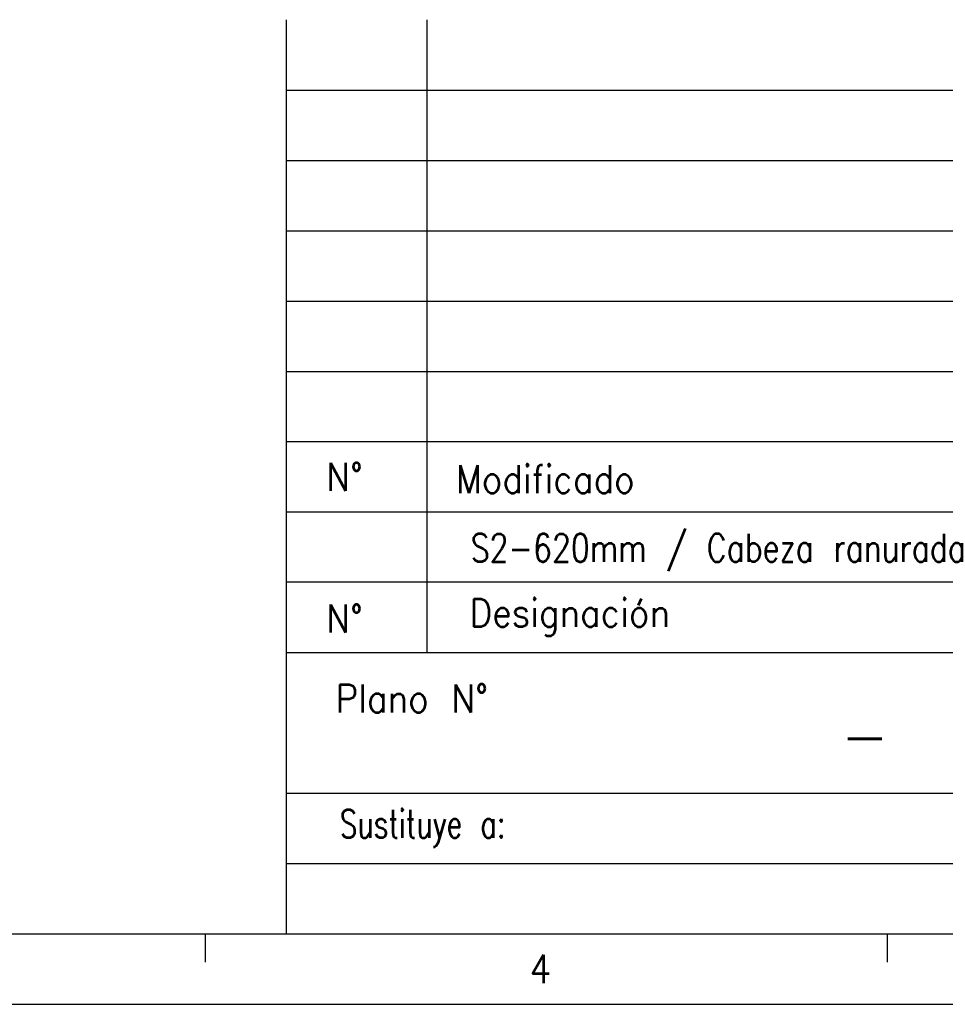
# Model space of a CAD drawing. Header units: millimetres. Extents: x -500 to 996, y -644 to 328.
# Tile 12 of 22: x -115 to -49, y -92 to -22. Entities that reach past the tile are written whole.
import ezdxf

# ---------------------------------------------------------------- set-up
doc = ezdxf.new("R2010")
doc.units = ezdxf.units.MM
doc.layers.add('1', color=7, linetype='Continuous')
doc.styles.add('CONVERTER_11', font='txt.shx', dxfattribs={"width": 0.9})
doc.styles.add('CONVERTER_13', font='txt.shx', dxfattribs={"width": 0.72})

# ---------------------------------------------------------------- blocks, each defined once
blk = doc.blocks.new('_A2', base_point=(89.413, -87.216))
at = {"layer": '1', "color": 7, "linetype": 'Continuous'}
for p, q in [((-95.587, -87.216), (-95.587, -22.216)), ((-85.587, -67.216), (-85.587, -22.216)), ((-95.587, -57.216), (89.413, -57.216)), ((-95.587, -67.216), (89.413, -67.216)), ((-95.587, -77.216), (-45.587, -77.216)), ((-479.587, -87.216), (89.413, -87.216))]:
    blk.add_line(p, q, dxfattribs=at)
at = {"layer": '1', "color": 2, "linetype": 'Continuous'}
for p, q in [((-95.587, -27.216), (89.413, -27.216)), ((-95.587, -32.216), (37.413, -32.216)), ((-95.587, -37.216), (37.413, -37.216)), ((-95.587, -42.216), (37.413, -42.216)), ((-95.587, -47.216), (37.413, -47.216)), ((-95.587, -52.216), (37.413, -52.216)), ((89.413, -62.216), (-95.587, -62.216)), ((-95.587, -82.216), (-45.587, -82.216)), ((-101.353, -89.216), (-101.353, -87.216)), ((-52.837, -89.216), (-52.837, -87.216)), ((-499.587, -92.216), (94.413, -92.216))]:
    blk.add_line(p, q, dxfattribs=at)
at = {"layer": '1', "color": 2}
for s, insert, char_height, attachment_point, line_spacing_factor, style in [('N°', (-91.465, -54.716), 2, 5, 1.320528, 'CONVERTER_11'), ('Modificado', (-83.56, -54.885), 2, 4, 1.320528, 'CONVERTER_11'), ('N°', (-91.465, -64.793), 2, 5, 1.320528, 'CONVERTER_11'), ('Designación', (-82.587, -64.716), 2, 4, 1.320528, 'CONVERTER_11'), ('Plano N°', (-81.255, -70.472), 2, 6, 1.320528, 'CONVERTER_11'), ('-', (-54.463, -73.087), 3.5, 5, 1.320528, 'CONVERTER_11'), ('Sustituye a:', (-80.026, -79.716), 2, 6, 1.320528, 'CONVERTER_13'), ('4', (-78.307, -89.703), 2, 4, 1.20048, 'CONVERTER_11')]:
    blk.add_mtext(s, dxfattribs=dict(at, insert=insert, char_height=char_height, attachment_point=attachment_point, line_spacing_factor=line_spacing_factor, style=style))

msp = doc.modelspace()

# ---------------------------------------------------------------- block references
msp.add_blockref('_A2', (89.413, -87.216))

# ---------------------------------------------------------------- texts
at = {"layer": '1', "color": 2, "style": 'CONVERTER_11', "width": 0.9}
msp.add_text('S2-620mm / Cabeza ranurada', height=2, dxfattribs=at).set_placement((-82.53, -60.766))

doc.saveas('drawing.dxf')
